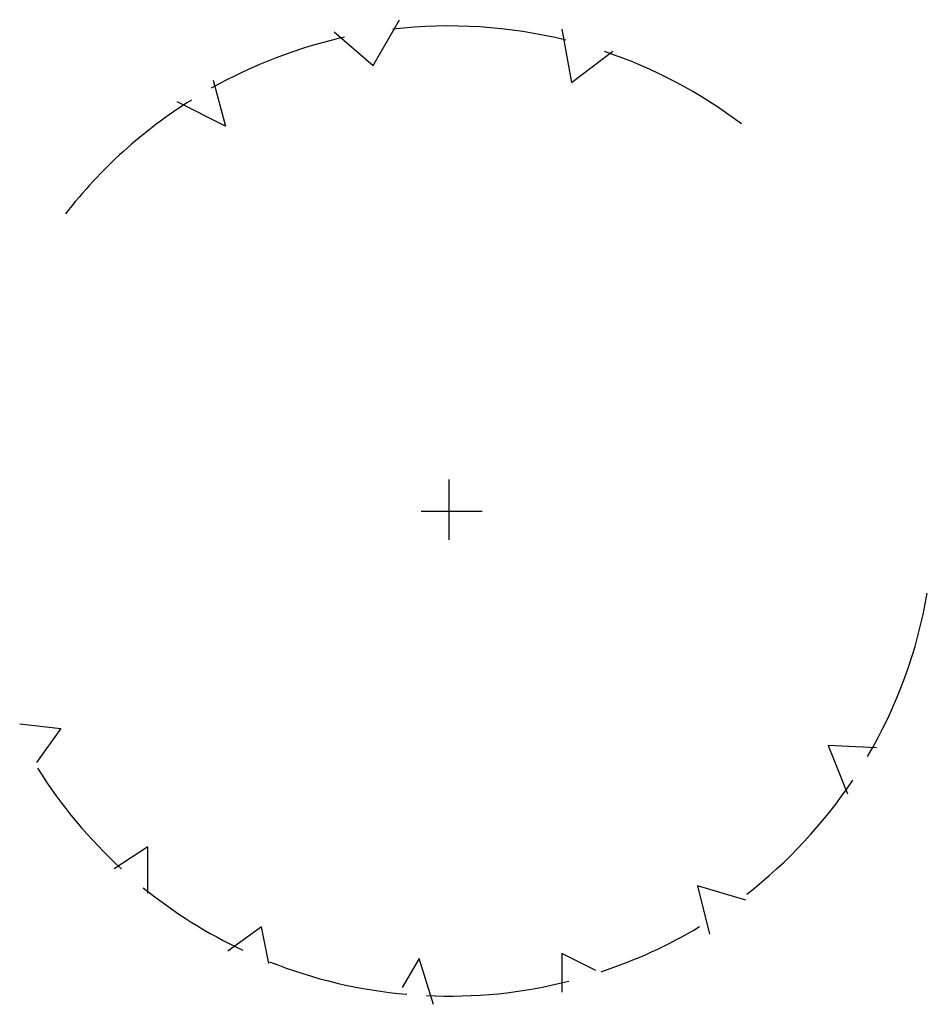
# Model space of a CAD drawing. Extents: x 2.7 to 13.9, y 0.9 to 13.1.
import ezdxf

# ---------------------------------------------------------------- set-up
doc = ezdxf.new("R2010")
doc.units = 0
doc.layers.get('0').update_dxf_attribs({"linetype": 'CONTINUOUS'})

msp = doc.modelspace()

# ---------------------------------------------------------------- linework, layer by layer
at = {"color": 0}
for p, q in [((7.06, 12.51), (7.389, 13.077)), ((6.581, 12.928), (7.06, 12.51)), ((9.395, 12.958), (9.514, 12.3)), ((9.514, 12.3), (10.023, 12.69)), ((5.084, 12.33), (5.234, 11.76)), ((5.234, 11.76), (4.636, 12.062)), ((8, 6.644), (8, 7.391)), ((7.657, 7), (8.408, 7)), ((2.691, 4.369), (3.2, 4.311)), ((3.2, 4.311), (2.898, 3.89)), ((13.286, 4.07), (12.688, 4.101)), ((12.688, 4.101), (12.926, 3.503)), ((4.276, 2.845), (3.858, 2.573)), ((4.276, 2.274), (4.276, 2.845)), ((11.67, 2.186), (11.072, 2.366)), ((11.072, 2.366), (11.222, 1.765)), ((5.682, 1.857), (5.264, 1.558)), ((5.773, 1.406), (5.682, 1.857)), ((7.63, 1.466), (7.42, 1.107)), ((7.807, 0.899), (7.63, 1.466)), ((9.813, 1.317), (9.395, 1.527)), ((9.395, 1.527), (9.395, 1.049))]:
    msp.add_line(p, q, dxfattribs=at)
for start, end in [(76.0941, 96.6598), (102.4305, 119.3539), (52.951, 71.3294), (122.0792, 142.2114), (329.6062, 350.2629), (212.0122, 227.5409), (307.8333, 326.2915), (230.9441, 244.8696), (288.2629, 301.0766), (248.2959, 265.0086), (267.3187, 284.2737)]:
    msp.add_arc((8, 7), 6, start, end, dxfattribs=at)

doc.saveas('drawing.dxf')
